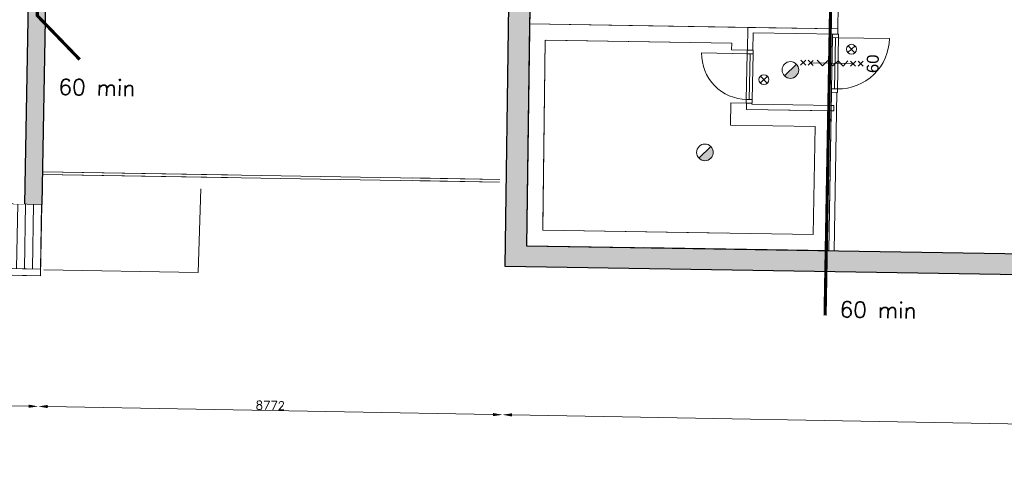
# Model space of a CAD drawing. Header units: millimetres. Extents: x -13022 to 1371524, y -38729 to 632593.
# Tile 223 of 256: x 1027687 to 1046289, y 3836 to 12167. Entities that reach past the tile are written whole.
import ezdxf

# ---------------------------------------------------------------- set-up
doc = ezdxf.new("R2010")
doc.units = ezdxf.units.MM
doc.header["$LTSCALE"] = 35
doc.set_wipeout_variables(frame=1)
for name, pattern in [('AI9-LType1', [1.69333, 0.846665, -0.846665]), ('DASHED', [200, 100, -100]), ('DIVIDE', [1250, 862.5, -112.5, 25, -112.5, 25, -112.5])]:
    doc.linetypes.add(name, pattern=pattern)
for name, color, linetype, lineweight in [('Al65----_beveiliging-inst', 92, 'Continuous', 9), ('B95 tekst', 7, 'Continuous', 25), ('brandveiligheid voorzieningen', 10, 'Continuous', 9)]:
    doc.layers.add(name, color=color, linetype=linetype, lineweight=lineweight)
for name, color, linetype in [('LAYER102', 1, 'Continuous'), ('LAYER111', 7, 'Continuous'), ('LAYER22', 7, 'Continuous'), ('LAYER27', 7, 'Continuous'), ('LAYER28', 7, 'Continuous'), ('LAYER30', 7, 'Continuous'), ('LAYER31', 7, 'Continuous'), ('LAYER32', 1, 'Continuous')]:
    doc.layers.add(name, color=color, linetype=linetype)
doc.styles.add('Algemeen', font='simplex.shx', dxfattribs={"height": 2.5})
doc.styles.get("Standard").update_dxf_attribs({"font": 'simplex.shx'})
doc.dimstyles.new('~R----C~', dxfattribs={"dimtxt": 162, "dimasz": 180, "dimexe": 0.18, "dimexo": 0.0625, "dimgap": 16.2, "dimtad": 1, "dimdec": 0, "dimzin": 0, "dimdsep": 46, "dimtxsty": 'Standard', "dimcen": 0.09, "dimse1": 1, "dimse2": 1, "dimclrd": 7, "dimadec": 0, "dimazin": 0, "dimtfac": 1, "dimtdec": 4, "dimtmove": 0, "dimatfit": 3, "dimfxl": 1, "dimtolj": 1, "dimtzin": 0, "dimlwd": 13, "dimarcsym": 0})

# ---------------------------------------------------------------- blocks, each defined once
blk = doc.blocks.new('*D135')
at = {"layer": 'Defpoints', "color": 0, "linetype": 'Continuous', "transparency": 16777216}
for p in [(1008358, 7795), (1028083, 7448), (1028036, 4856)]:
    blk.add_point(p, dxfattribs=at)
at = {"layer": 'LAYER102', "color": 7, "linetype": 'Continuous', "lineweight": 13, "transparency": 16777216}
blk.add_line((1008491, 5208), (1027856, 4859), dxfattribs=at)
at = {"layer": 'LAYER102', "color": 7, "linetype": 'Continuous', "transparency": 16777216}
for points in [[(1008492, 5238), (1008491, 5178), (1008311, 5211)], [(1027857, 4889), (1027856, 4829), (1028036, 4856)]]:
    blk.add_solid(points, dxfattribs=at)
at = {"layer": 'LAYER102', "color": 0, "linetype": 'Continuous', "transparency": 16777216, "insert": (1018175, 5131), "char_height": 162, "attachment_point": 5, "rotation": 358.9686}
blk.add_mtext('\\A1;19728', dxfattribs=at)
blk = doc.blocks.new('*D136')
at = {"layer": 'Defpoints', "color": 0, "linetype": 'Continuous', "transparency": 16777216}
for p in [(1028083, 7448), (1036857, 7501), (1036807, 4698)]:
    blk.add_point(p, dxfattribs=at)
at = {"layer": 'LAYER102', "color": 7, "linetype": 'Continuous', "lineweight": 13, "transparency": 16777216}
blk.add_line((1028216, 4853), (1036627, 4701), dxfattribs=at)
at = {"layer": 'LAYER102', "color": 7, "linetype": 'Continuous', "transparency": 16777216}
for points in [[(1028217, 4883), (1028216, 4823), (1028036, 4856)], [(1036628, 4731), (1036627, 4671), (1036807, 4698)]]:
    blk.add_solid(points, dxfattribs=at)
at = {"layer": 'LAYER102', "color": 0, "linetype": 'Continuous', "transparency": 16777216, "insert": (1032423, 4874), "char_height": 162, "attachment_point": 5, "rotation": 358.9686}
blk.add_mtext('\\A1;8772', dxfattribs=at)
blk = doc.blocks.new('*D137')
at = {"layer": 'Defpoints', "color": 0, "linetype": 'Continuous', "transparency": 16777216}
for p in [(1036857, 7501), (1083238, 6753), (1083186, 3863)]:
    blk.add_point(p, dxfattribs=at)
at = {"layer": 'LAYER102', "color": 7, "linetype": 'Continuous', "lineweight": 13, "transparency": 16777216}
blk.add_line((1036987, 4695), (1083006, 3866), dxfattribs=at)
at = {"layer": 'LAYER102', "color": 7, "linetype": 'Continuous', "transparency": 16777216}
for points in [[(1036988, 4725), (1036986, 4665), (1036807, 4698)], [(1083006, 3896), (1083005, 3836), (1083186, 3863)]]:
    blk.add_solid(points, dxfattribs=at)
at = {"layer": 'LAYER102', "color": 0, "linetype": 'Continuous', "transparency": 16777216, "insert": (1059998, 4378), "char_height": 162, "attachment_point": 5, "rotation": 358.9686}
blk.add_mtext('\\A1;46386', dxfattribs=at)
blk = doc.blocks.new('*D138')
at = {"layer": 'Defpoints', "color": 0, "linetype": 'Continuous', "transparency": 16777216}
for p in [(1028083, 7448), (1007635, 6871), (1084193, 6438)]:
    blk.add_point(p, dxfattribs=at)
at = {"layer": 'LAYER102', "color": 7, "linetype": 'Continuous', "lineweight": 13, "transparency": 16777216}
blk.add_line((1084180, 5673), (1084190, 6258), dxfattribs=at)
at = {"layer": 'LAYER102', "color": 7, "linetype": 'Continuous', "transparency": 16777216}
for points in [[(1084160, 6258), (1084220, 6257), (1084193, 6438)], [(1084150, 5674), (1084210, 5673), (1084176, 5493)]]:
    blk.add_solid(points, dxfattribs=at)
at = {"layer": 'LAYER102', "color": 0, "linetype": 'Continuous', "transparency": 16777216, "insert": (1084088, 5967), "char_height": 162, "attachment_point": 5, "rotation": 88.9686}
blk.add_mtext('\\A1;945', dxfattribs=at)
blk = doc.blocks.new('*D139')
at = {"layer": 'Defpoints', "color": 0, "linetype": 'Continuous', "transparency": 16777216}
for p in [(1028083, 7448), (1083238, 6753), (1084199, 6735)]:
    blk.add_point(p, dxfattribs=at)
at = {"layer": 'LAYER102', "color": 7, "linetype": 'Continuous', "lineweight": 13, "transparency": 16777216}
for p, q in [((1084202, 6915), (1084213, 7544)), ((1084193, 6438), (1084199, 6735)), ((1084190, 6258), (1084187, 6078))]:
    blk.add_line(p, q, dxfattribs=at)
at = {"layer": 'LAYER102', "color": 7, "linetype": 'Continuous', "transparency": 16777216}
for points in [[(1084172, 6916), (1084232, 6915), (1084199, 6735)], [(1084160, 6258), (1084220, 6257), (1084193, 6438)]]:
    blk.add_solid(points, dxfattribs=at)
at = {"layer": 'LAYER102', "color": 0, "linetype": 'Continuous', "transparency": 16777216, "insert": (1084112, 7321), "char_height": 162, "attachment_point": 5, "rotation": 88.9686}
blk.add_mtext('\\A1;298', dxfattribs=at)
blk = doc.blocks.new('Brandmelder')
at = {"layer": 'brandveiligheid voorzieningen'}
blk.add_hatch(color=256, dxfattribs=at).paths.add_polyline_path([(76.62, -89.8, 0.198912), (75.85, -87.94), (72.13, -91.66, 0.668179)])
blk.add_line((72.13, -91.66), (75.85, -87.94), dxfattribs=at)
blk.add_circle((73.99, -89.8), 2.63, dxfattribs=at)
blk = doc.blocks.new('Nevenindicator')
at = {"layer": 'Al65----_beveiliging-inst', "color": 92, "ltscale": 0.7}
for p, q in [((159.19, -81.94), (161.37, -79.75)), ((159.19, -79.75), (161.37, -81.94))]:
    blk.add_line(p, q, dxfattribs=at)
blk.add_circle((160.28, -80.84), 1.55, dxfattribs=at)

msp = doc.modelspace()

# ---------------------------------------------------------------- hatches: boundary and pattern name
at = {"layer": 'LAYER27', "linetype": 'Continuous', "lineweight": 13}
h = msp.add_hatch(dxfattribs=at)
h.set_pattern_fill("~A--G'+~", angle=-1.0313675, style=0, pattern_type=0)
h.set_pattern_definition([(88.9686, (1019228.24, 7611.31), (-149.9757, 2.7), [])])
h.paths.add_polyline_path([(1019228.238, 7611.309), (1019250.275, 8835.407), (1028104.403, 8676.009), (1028082.366, 7451.91)], flags=0)

# ---------------------------------------------------------------- linework, layer by layer
at = {"layer": 'Al65----_beveiliging-inst', "color": 92, "linetype": 'AI9-LType1', "lineweight": 0, "ltscale": 0.1, "const_width": 60, "flags": 128}
msp.add_lwpolyline([(1028912.366, 16830.036), (1028086.901, 16033.766), (1028018.686, 12244.624), (1028820.998, 11412.894)], dxfattribs=at)
at = {"layer": 'LAYER22', "color": 7, "linetype": 'Continuous', "lineweight": 18}
for points in [[(1028114.528, 9238.402), (1036754.2, 9097.281)], [(1028115.303, 9288.396), (1036754.975, 9147.275)], [(1028142.902, 7439.475), (1031058.617, 7386.984), (1031110.115, 8966.266)], [(1019250.275, 8835.407), (1019225.988, 7486.329), (1028080.116, 7326.931), (1028104.403, 8676.009)], [(1019228.238, 7611.309), (1028082.366, 7451.91)]]:
    msp.add_lwpolyline(points, dxfattribs=at)
at = {"layer": 'LAYER22', "color": 7, "linetype": 'DASHED', "lineweight": 18}
for points in [[(1028114.528, 9238.402), (1036754.2, 9097.281)], [(1028115.303, 9288.396), (1036754.975, 9147.275)], [(1028142.902, 7439.475), (1031058.617, 7386.984), (1031110.115, 8966.266)], [(1019228.238, 7611.309), (1028082.366, 7451.91)]]:
    msp.add_lwpolyline(points, dxfattribs=at)
at = {"layer": 'LAYER22', "color": 7, "linetype": 'DIVIDE', "lineweight": 18}
msp.add_lwpolyline([(1019250.275, 8835.407), (1028104.403, 8676.009)], dxfattribs=at)
at = {"layer": 'LAYER30', "color": 7, "linetype": 'Continuous', "lineweight": 18}
for points in [[(1043040.104, 11827.086), (1043024.281, 10861.371)], [(1043097.097, 11826.154), (1043081.274, 10860.439)], [(1043154.089, 11825.222), (1043138.266, 10859.506)], [(1041414.041, 10657.634), (1041428.191, 11523.52)], [(1041471.033, 10656.702), (1041485.184, 11522.588)], [(1041528.026, 10655.77), (1041542.176, 11521.655)], [(1042538.004, 11400.699), (1042441.167, 11307.294)], [(1042536.292, 11305.582), (1042442.879, 11402.412)], [(1042680.669, 11398.131), (1042583.847, 11304.726)], [(1042678.956, 11303.014), (1042585.559, 11399.843)], [(1042632.258, 11351.428), (1043432.128, 11337.029)], [(1042753.138, 11399.26), (1042851.322, 11297.477), (1042953.106, 11395.66), (1043051.289, 11293.877), (1043148.074, 11392.15), (1043241.259, 11290.457), (1043333.044, 11388.82)], [(1043383.717, 11290.326), (1043480.555, 11383.731)], [(1043385.429, 11385.443), (1043478.827, 11288.614)], [(1043526.397, 11287.757), (1043623.219, 11381.163)], [(1043528.109, 11382.875), (1043621.507, 11286.045)]]:
    msp.add_lwpolyline(points, dxfattribs=at)
for points in [[(1043155.17, 11892.213), (1043154.089, 11825.222), (1043040.104, 11827.086), (1043041.185, 11894.078)], [(1041428.191, 11523.52), (1041429.335, 11590.51), (1041543.32, 11588.646), (1041542.176, 11521.655)], [(1043138.266, 10859.506), (1043137.185, 10792.515), (1043023.2, 10794.379), (1043024.281, 10861.371)], [(1041412.96, 10590.643), (1041414.041, 10657.634), (1041528.026, 10655.77), (1041526.945, 10588.778)]]:
    msp.add_lwpolyline(points, close=True, dxfattribs=at)
at = {"layer": 'LAYER31', "color": 7, "linetype": 'Continuous', "lineweight": 18}
for points in [[(1043152.152, 11825.257), (1044118.273, 11809.427, -0.41421361), (1043136.322, 10859.158)], [(1041435.815, 11523.398), (1040569.93, 11537.549, 0.41421361), (1041421.664, 10657.489)]]:
    msp.add_lwpolyline(points, format="xyb", dxfattribs=at)

# ---------------------------------------------------------------- block references
at = {"layer": 'Al65----_beveiliging-inst', "xscale": 60, "yscale": 60, "zscale": 60, "rotation": 358.9686325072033}
for name, p in [('Nevenindicator', (1033874.187, 16631.305)), ('Brandmelder', (1037905.724, 16683.001)), ('Nevenindicator', (1032218.032, 16056.05)), ('Brandmelder', (1036291.455, 15125.826))]:
    msp.add_blockref(name, p, dxfattribs=at)

# ---------------------------------------------------------------- texts
at = {"layer": 'B95 tekst', "style": 'Algemeen'}
for p in [(1028417.032, 10746.867), (1043176.096, 6542.123)]:
    msp.add_text('60 min', height=300, rotation=358.9686325, dxfattribs=at).set_placement(p)
at = {"layer": 'LAYER32', "color": 7, "linetype": 'Continuous', "lineweight": 0, "insert": (1043914.99, 11156.433), "char_height": 225, "attachment_point": 7, "rotation": 88.9686325, "line_spacing_factor": 1.333333}
msp.add_mtext('{\\fArial|b0|i0|c12|p0;60}', dxfattribs=at)

# ---------------------------------------------------------------- dimensions: what is measured, and where the dimension line sits
at = {"layer": 'LAYER102', "color": 7, "linetype": 'Continuous'}
for base, p1, p2, angle, picture, middle in [((1028036.132, 4855.955), (1008357.788, 7795.231), (1028082.793, 7447.863), 358.9686325, '*D135', (1018175.448, 5130.689)), ((1084193.326, 6437.722), (1007635.036, 6871.075), (1028082.793, 7447.863), 88.9686325, '*D138', (1084087.639, 5967.173)), ((1036807.023, 4698.055), (1028082.793, 7447.863), (1036857.488, 7501.249), 358.9686325, '*D136', (1032423.327, 4874.189)), ((1084198.684, 6735.306), (1028082.793, 7447.863), (1083237.902, 6752.603), 88.9686325, '*D139', (1084112.02, 7321.447)), ((1083185.883, 3863.11), (1036857.488, 7501.249), (1083237.902, 6752.603), 358.9686325, '*D137', (1059998.203, 4377.767))]:
    dim = msp.add_linear_dim(base=base, p1=p1, p2=p2, angle=angle, dimstyle='~R----C~', dxfattribs=at)
    dim.commit()
    dim.dimension.update_dxf_attribs({"geometry": picture, "text_midpoint": middle})

# ---------------------------------------------------------------- wipeouts: each hides what was drawn before it
at = {"linetype": 'Continuous'}
msp.add_wipeout([(1037319.056, 12087.7), (1037323.118, 12337.667), (1042897.195, 12246.633), (1043142.85, 11992.584)], dxfattribs=at).dxf.layer = 'LAYER111'

# ---------------------------------------------------------------- next in the draw order: linework, layer by layer
at = {"layer": 'LAYER102', "color": 7, "linetype": 'Continuous', "lineweight": 18}
for points in [[(1037319.056, 12087.7), (1037323.118, 12337.667)], [(1043142.85, 11992.584), (1037319.056, 12087.7)]]:
    msp.add_lwpolyline(points, dxfattribs=at)

# ---------------------------------------------------------------- next in the draw order: wipeouts: each hides what was drawn before it
at = {"linetype": 'Continuous'}
for points in [[(1027782.206, 8681.817), (1027582.238, 8685.417), (1027683.013, 14272.751), (1027882.98, 14269.151)], [(1041120.257, 10595.928), (1041420.209, 10590.528), (1041418.049, 10470.547), (1041112.689, 10175.496)]]:
    msp.add_wipeout(points, dxfattribs=at).dxf.layer = 'LAYER111'

# ---------------------------------------------------------------- next in the draw order: hatches: boundary and pattern name
at = {"layer": 'LAYER111', "linetype": 'Continuous', "lineweight": 5}
msp.add_hatch(color=254, dxfattribs=at).paths.add_polyline_path([(1027782.205, 8681.809), (1027882.98, 14269.151), (1028204.99, 14263.354), (1028104.403, 8676.009)], flags=0)

# ---------------------------------------------------------------- next in the draw order: linework, layer by layer
at = {"layer": 'LAYER102', "color": 7, "linetype": 'Continuous', "lineweight": 18}
for points in [[(1027882.98, 14269.151), (1027782.206, 8681.817)], [(1041112.689, 10175.496), (1041120.257, 10595.928)], [(1041120.257, 10595.928), (1041420.209, 10590.528)], [(1041420.209, 10590.528), (1041418.049, 10470.547)]]:
    msp.add_lwpolyline(points, dxfattribs=at)
at = {"layer": 'LAYER102', "color": 7, "linetype": 'DASHED', "lineweight": 18}
msp.add_lwpolyline([(1027882.98, 14269.151), (1027782.206, 8681.817)], dxfattribs=at)
at = {"layer": 'LAYER22', "color": 7, "linetype": 'DASHED', "lineweight": 18}
msp.add_lwpolyline([(1019250.275, 8835.407), (1019225.988, 7486.329), (1028080.116, 7326.931), (1028104.403, 8676.009)], dxfattribs=at)
at = {"layer": 'LAYER28', "color": 7, "linetype": 'Continuous', "lineweight": 25}
msp.add_lwpolyline([(1027782.205, 8681.809), (1027882.98, 14269.151), (1028204.99, 14263.354), (1028104.403, 8676.009)], dxfattribs=at)

# ---------------------------------------------------------------- next in the draw order: wipeouts: each hides what was drawn before it
at = {"linetype": 'Continuous'}
msp.add_wipeout([(1043142.85, 11992.584), (1042897.195, 12246.633), (1042900.582, 12441.728), (1043150.545, 12437.4)], dxfattribs=at).dxf.layer = 'LAYER111'

# ---------------------------------------------------------------- next in the draw order: linework, layer by layer
at = {"layer": 'LAYER102', "color": 7, "linetype": 'Continuous', "lineweight": 18}
msp.add_lwpolyline([(1043150.545, 12437.4), (1043142.85, 11992.584)], dxfattribs=at)

# ---------------------------------------------------------------- next in the draw order: wipeouts: each hides what was drawn before it
at = {"linetype": 'Continuous'}
msp.add_wipeout([(1041112.689, 10175.496), (1041418.049, 10470.547), (1043017.775, 10444.42), (1042712.915, 10149.36)], dxfattribs=at).dxf.layer = 'LAYER111'

# ---------------------------------------------------------------- next in the draw order: linework, layer by layer
at = {"layer": 'LAYER102', "color": 7, "linetype": 'DASHED', "lineweight": 18}
msp.add_lwpolyline([(1041112.689, 10175.496), (1041120.257, 10595.928)], dxfattribs=at)
at = {"layer": 'LAYER102', "color": 7, "linetype": 'Continuous', "lineweight": 18}
for points in [[(1041418.049, 10470.547), (1043017.775, 10444.42)], [(1042712.915, 10149.36), (1041112.689, 10175.496)]]:
    msp.add_lwpolyline(points, dxfattribs=at)

# ---------------------------------------------------------------- next in the draw order: wipeouts: each hides what was drawn before it
at = {"linetype": 'Continuous'}
for points in [[(1041419.959, 10590.525), (1041519.947, 10588.951), (1041519.586, 10568.9), (1041418.049, 10470.547)], [(1042712.915, 10149.36), (1043017.775, 10444.42), (1042974.57, 7801.426), (1042679.508, 8106.224)]]:
    msp.add_wipeout(points, dxfattribs=at).dxf.layer = 'LAYER111'

# ---------------------------------------------------------------- next in the draw order: linework, layer by layer
at = {"layer": 'LAYER102', "color": 7, "linetype": 'Continuous', "lineweight": 18}
for points in [[(1041418.049, 10470.547), (1041419.959, 10590.525)], [(1041419.959, 10590.525), (1041519.947, 10588.951)], [(1041519.947, 10588.951), (1041519.586, 10568.9)], [(1043017.775, 10444.42), (1042974.57, 7801.426)], [(1042679.508, 8106.224), (1042712.915, 10149.36)]]:
    msp.add_lwpolyline(points, dxfattribs=at)
at = {"layer": 'LAYER102', "color": 7, "linetype": 'DASHED', "lineweight": 18}
msp.add_lwpolyline([(1042712.915, 10149.36), (1041112.689, 10175.496)], dxfattribs=at)

# ---------------------------------------------------------------- next in the draw order: wipeouts: each hides what was drawn before it
at = {"linetype": 'Continuous'}
for points in [[(1041418.049, 10470.547), (1041519.586, 10568.9), (1043069.381, 10543.593), (1043067.769, 10443.606)], [(1042679.508, 8106.224), (1042974.57, 7801.426), (1037263.927, 7893.497), (1037567.914, 8188.636)]]:
    msp.add_wipeout(points, dxfattribs=at).dxf.layer = 'LAYER111'

# ---------------------------------------------------------------- next in the draw order: linework, layer by layer
at = {"layer": 'LAYER102', "color": 7, "linetype": 'DASHED', "lineweight": 18}
for points in [[(1041120.257, 10595.928), (1041420.209, 10590.528)], [(1041420.209, 10590.528), (1041418.049, 10470.547)], [(1041418.049, 10470.547), (1041419.959, 10590.525)], [(1041419.959, 10590.525), (1041519.947, 10588.951)], [(1041519.947, 10588.951), (1041519.586, 10568.9)], [(1042679.508, 8106.224), (1042712.915, 10149.36)]]:
    msp.add_lwpolyline(points, dxfattribs=at)
at = {"layer": 'LAYER102', "color": 7, "linetype": 'Continuous', "lineweight": 18}
for points in [[(1043067.769, 10443.606), (1041418.049, 10470.547)], [(1041519.586, 10568.9), (1043069.381, 10543.593)], [(1043069.381, 10543.593), (1043067.769, 10443.606)], [(1037567.914, 8188.636), (1042679.508, 8106.224)], [(1042974.57, 7801.426), (1037263.927, 7893.497)]]:
    msp.add_lwpolyline(points, dxfattribs=at)

# ---------------------------------------------------------------- next in the draw order: wipeouts: each hides what was drawn before it
at = {"linetype": 'Continuous'}
for points in [[(1037567.914, 8188.636), (1037263.927, 7893.497), (1037320.056, 12087.682), (1037615.992, 11782.845)], [(1043023.952, 10794.452), (1043123.938, 10792.8), (1043074.557, 7799.782), (1042974.57, 7801.434)]]:
    msp.add_wipeout(points, dxfattribs=at).dxf.layer = 'LAYER111'

# ---------------------------------------------------------------- next in the draw order: linework, layer by layer
at = {"layer": 'LAYER102', "color": 7, "linetype": 'Continuous', "lineweight": 18}
for points in [[(1037263.927, 7893.497), (1037320.056, 12087.682)], [(1037615.992, 11782.845), (1037567.914, 8188.636)]]:
    msp.add_lwpolyline(points, dxfattribs=at)
msp.add_lwpolyline([(1043023.952, 10794.452), (1043123.938, 10792.8), (1043074.557, 7799.782), (1042974.57, 7801.434)], close=True, dxfattribs=at)
at = {"layer": 'LAYER102', "color": 7, "linetype": 'DASHED', "lineweight": 18}
msp.add_lwpolyline([(1043023.952, 10794.452), (1043123.938, 10792.8), (1043074.557, 7799.782), (1042974.57, 7801.434)], close=True, dxfattribs=at)
for points in [[(1041418.049, 10470.547), (1043017.775, 10444.42)], [(1043067.769, 10443.606), (1041418.049, 10470.547)], [(1041519.586, 10568.9), (1043069.381, 10543.593)], [(1043017.775, 10444.42), (1042974.57, 7801.426)], [(1043069.381, 10543.593), (1043067.769, 10443.606)], [(1037567.914, 8188.636), (1042679.508, 8106.224)], [(1042974.57, 7801.426), (1037263.927, 7893.497)]]:
    msp.add_lwpolyline(points, dxfattribs=at)

# ---------------------------------------------------------------- next in the draw order: wipeouts: each hides what was drawn before it
at = {"linetype": 'Continuous'}
msp.add_wipeout([(1037615.992, 11782.845), (1037320.056, 12087.682), (1041443.27, 12020.798), (1041138.471, 11725.705)], dxfattribs=at).dxf.layer = 'LAYER111'

# ---------------------------------------------------------------- next in the draw order: linework, layer by layer
at = {"layer": 'LAYER102', "color": 7, "linetype": 'DASHED', "lineweight": 18}
for points in [[(1037319.056, 12087.7), (1037323.118, 12337.667)], [(1037263.927, 7893.497), (1037320.056, 12087.682)], [(1037615.992, 11782.845), (1037567.914, 8188.636)]]:
    msp.add_lwpolyline(points, dxfattribs=at)
at = {"layer": 'LAYER102', "color": 7, "linetype": 'Continuous', "lineweight": 18}
for points in [[(1037320.056, 12087.682), (1041443.27, 12020.798)], [(1041138.471, 11725.705), (1037615.992, 11782.845)]]:
    msp.add_lwpolyline(points, dxfattribs=at)

# ---------------------------------------------------------------- next in the draw order: wipeouts: each hides what was drawn before it
at = {"linetype": 'Continuous'}
msp.add_wipeout([(1041138.471, 11725.705), (1041443.27, 12020.798), (1041436.334, 11590.392), (1041136.373, 11595.253)], dxfattribs=at).dxf.layer = 'LAYER111'

# ---------------------------------------------------------------- next in the draw order: linework, layer by layer
at = {"layer": 'LAYER102', "color": 7, "linetype": 'Continuous', "lineweight": 18}
for points in [[(1041443.27, 12020.798), (1041436.334, 11590.392)], [(1041136.373, 11595.253), (1041138.471, 11725.705)], [(1041436.334, 11590.392), (1041136.373, 11595.253)]]:
    msp.add_lwpolyline(points, dxfattribs=at)
at = {"layer": 'LAYER102', "color": 7, "linetype": 'DASHED', "lineweight": 18}
for points in [[(1041138.471, 11725.705), (1037615.992, 11782.845)], [(1041136.373, 11595.253), (1041138.471, 11725.705)]]:
    msp.add_lwpolyline(points, dxfattribs=at)

# ---------------------------------------------------------------- next in the draw order: wipeouts: each hides what was drawn before it
at = {"linetype": 'Continuous'}
msp.add_wipeout([(1043142.662, 11992.579), (1043141.05, 11892.592), (1041542.011, 11918.715), (1041443.761, 12020.336)], dxfattribs=at).dxf.layer = 'LAYER111'

# ---------------------------------------------------------------- next in the draw order: linework, layer by layer
at = {"layer": 'Al65----_beveiliging-inst', "color": 92, "linetype": 'AI9-LType1', "lineweight": 0, "ltscale": 0.1, "const_width": 60, "flags": 128}
msp.add_lwpolyline([(1043161.141, 20935.016), (1042902.616, 6574.659)], dxfattribs=at)
at = {"layer": 'LAYER102', "color": 7, "linetype": 'DASHED', "lineweight": 18}
for points in [[(1043150.545, 12437.4), (1043142.85, 11992.584)], [(1043142.662, 11992.579), (1043141.05, 11892.592)]]:
    msp.add_lwpolyline(points, dxfattribs=at)
at = {"layer": 'LAYER102', "color": 7, "linetype": 'Continuous', "lineweight": 18}
for points in [[(1041443.761, 12020.336), (1043142.662, 11992.579)], [(1043141.05, 11892.592), (1041542.011, 11918.715)], [(1043142.662, 11992.579), (1043141.05, 11892.592)]]:
    msp.add_lwpolyline(points, dxfattribs=at)

# ---------------------------------------------------------------- next in the draw order: wipeouts: each hides what was drawn before it
at = {"linetype": 'Continuous'}
msp.add_wipeout([(1041443.761, 12020.336), (1041542.011, 11918.715), (1041536.319, 11588.654), (1041436.334, 11590.384)], dxfattribs=at).dxf.layer = 'LAYER111'

# ---------------------------------------------------------------- next in the draw order: hatches: boundary and pattern name
at = {"layer": 'LAYER111', "linetype": 'Continuous', "lineweight": 5}
msp.add_hatch(color=254, dxfattribs=at).paths.add_polyline_path([(1036857.488, 7501.249), (1036924.801, 12441.682), (1037324.768, 12436.232), (1037263.927, 7893.497), (1082844.459, 7158.61), (1082918.802, 11708.29), (1083318.742, 11701.371), (1083237.902, 6752.603)], flags=0)

# ---------------------------------------------------------------- next in the draw order: linework, layer by layer
at = {"layer": 'LAYER102', "color": 7, "linetype": 'DASHED', "lineweight": 18}
for points in [[(1043142.85, 11992.584), (1037319.056, 12087.7)], [(1037320.056, 12087.682), (1041443.27, 12020.798)], [(1041443.27, 12020.798), (1041436.334, 11590.392)], [(1041436.334, 11590.384), (1041443.761, 12020.336)], [(1041443.761, 12020.336), (1043142.662, 11992.579)], [(1041542.011, 11918.715), (1041536.319, 11588.654)], [(1043141.05, 11892.592), (1041542.011, 11918.715)], [(1041436.334, 11590.392), (1041136.373, 11595.253)], [(1041536.319, 11588.654), (1041436.334, 11590.384)]]:
    msp.add_lwpolyline(points, dxfattribs=at)
at = {"layer": 'LAYER102', "color": 7, "linetype": 'Continuous', "lineweight": 18}
for points in [[(1041436.334, 11590.384), (1041443.761, 12020.336)], [(1041542.011, 11918.715), (1041536.319, 11588.654)], [(1041536.319, 11588.654), (1041436.334, 11590.384)]]:
    msp.add_lwpolyline(points, dxfattribs=at)
at = {"layer": 'LAYER28', "color": 7, "linetype": 'Continuous', "lineweight": 25}
msp.add_lwpolyline([(1036857.488, 7501.249), (1036924.801, 12441.682), (1037324.768, 12436.232), (1037263.927, 7893.497), (1082844.459, 7158.61), (1082918.802, 11708.29), (1083318.742, 11701.371), (1083237.902, 6752.603)], close=True, dxfattribs=at)

doc.saveas('drawing.dxf')
